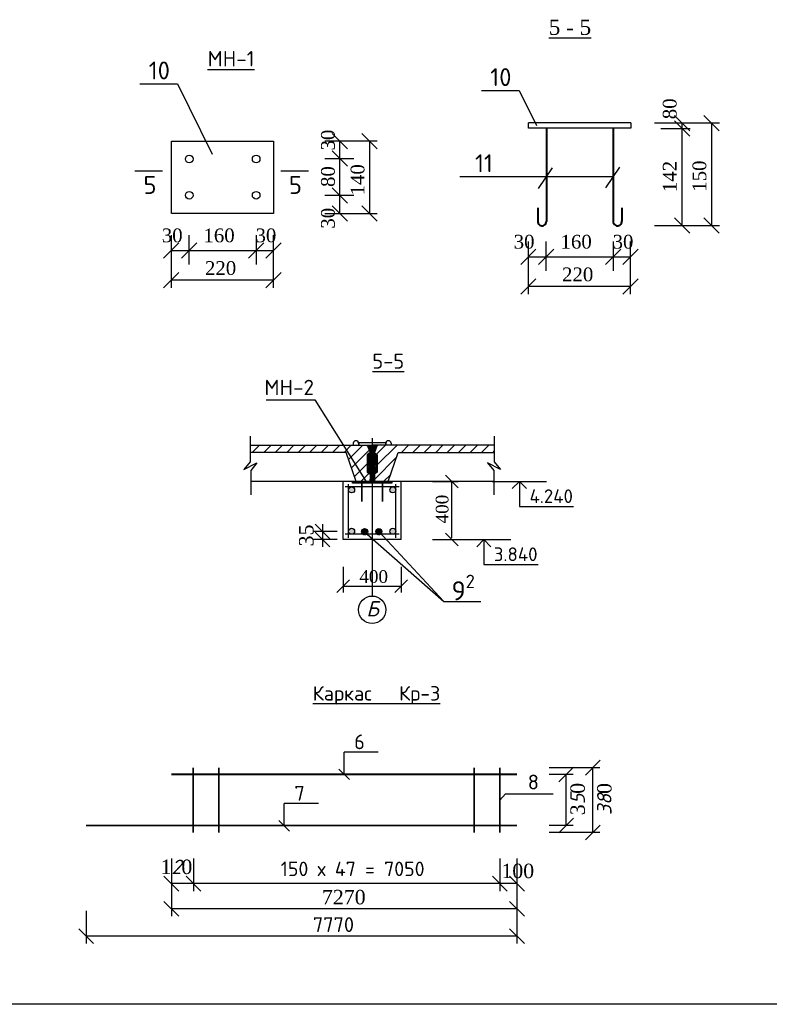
# Model space of a CAD drawing. Header units: millimetres. Extents: x -3143211 to -2549809, y 1060331 to 1394375.
# Tile 92 of 145: x -3095463 to -3077846, y 1203305 to 1226429. Entities that reach past the tile are written whole.
import ezdxf

# ---------------------------------------------------------------- set-up
doc = ezdxf.new("R2010")
doc.units = ezdxf.units.MM
doc.linetypes.add('ACAD_ISO10W100', pattern=[18, 12, -3, 0, -3])
doc.layers.add('Дераза', color=5, linetype='Continuous')
doc.styles.get("Standard").update_dxf_attribs({"font": 'isocpeui.ttf'})

# ---------------------------------------------------------------- blocks, each defined once
blk = doc.blocks.new('_Oblique')
at = {"color": 0, "linetype": 'ByBlock', "lineweight": -2}
blk.add_line((-0.5, -0.5), (0.5, 0.5), dxfattribs=at)

msp = doc.modelspace()

# ---------------------------------------------------------------- hatches: boundary and pattern name
h = msp.add_hatch()
h.set_pattern_fill('ANSI31', color=256, scale=60, style=0)
h.set_pattern_definition([(45, (-4839590, 702985.1), (-134.703842, 134.703842), [])])
h.paths.add_polyline_path([(-3087298.03297, 1216212.50067), (-3087229.87297, 1216263.62067), (-3087298.03297, 1216437.42867), (-3090044.79075, 1216437.42867), (-3090044.79075, 1216267.02867), (-3087792.19297, 1216267.02867), (-3087557.20105, 1215582.02067), (-3087229.87297, 1215582.02067), (-3087229.87297, 1215752.42067), (-3087298.03297, 1215803.54067)])
h.paths.add_polyline_path([(-3086565.11381, 1216267.02867), (-3084312.51604, 1216267.02867), (-3084312.51604, 1216437.42867), (-3087059.27381, 1216437.42867), (-3087127.43381, 1216263.62067), (-3087059.27381, 1216212.50067), (-3087059.27381, 1215803.54067), (-3087127.43381, 1215752.42067), (-3087127.43381, 1215582.02067), (-3086800.10574, 1215582.02067)])
h = msp.add_hatch(color=256)
h.paths.add_polyline_path([(-3087734.35297, 1214422.62157), (-3087734.35297, 1214405.9136, 0.319373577), (-3087679.01324, 1214344.82067), (-3087648.46377, 1214344.82067, 0.3521330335), (-3087592.6316, 1214414.26758, 0.9427893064)])
h.paths.add_polyline_path([(-3086622.66053, 1214414.26758, 1), (-3086764.87435, 1214414.26758, 0.3521330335), (-3086709.04218, 1214344.82067), (-3086678.4927, 1214344.82067, 0.3521330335)])
h.paths.add_polyline_path([(-3086623.15297, 1215378.21976), (-3086623.15297, 1215394.92773, 0.3193735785), (-3086678.4927, 1215456.02067), (-3086709.04218, 1215456.02067, 0.3521330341), (-3086764.87435, 1215386.57375, 0.942789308)])
h.paths.add_polyline_path([(-3087592.6316, 1215386.57375, 0.3521330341), (-3087648.46377, 1215456.02067), (-3087679.01324, 1215456.02067, 0.3193735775), (-3087734.35297, 1215394.92773), (-3087734.35297, 1215378.21976, 0.9427893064)])
h = msp.add_hatch(color=256)
h.paths.add_polyline_path([(-3087178.75297, 1215582.02067), (-3087638.53478, 1215582.02067), (-3087638.53478, 1215546.16317), (-3087178.75297, 1215546.16317)])
h.paths.add_polyline_path([(-3086718.772, 1215582.02067), (-3087178.75297, 1215582.02067), (-3087178.75297, 1215546.16317), (-3086718.97116, 1215546.16317)])
at = {"layer": 'Дераза'}
h = msp.add_hatch(dxfattribs=at)
h.set_pattern_fill('ANGLE', color=0)
h.set_pattern_definition([(0, (-306765.387, -100845.1255), (0, 6.985), [5.08, -1.905]), (90, (-306765.387, -100845.1255), (-6.985, 4e-16), [5.08, -1.905])])
h.paths.add_polyline_path([(-3086996.26735, 1214473.61004), (-3087048.65411, 1214473.61004, 0.3075690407), (-3087093.56764, 1214407.50331, 1), (-3086951.35383, 1214407.50331, 0.3075690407)])
h.paths.add_polyline_path([(-3087338.01511, 1214473.61004), (-3087373.24324, 1214473.61004, 0.2818157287), (-3087424.99557, 1214420.35565), (-3087424.99557, 1214389.08291, 0.4981928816), (-3087321.55628, 1214342.3075), (-3087344.3866, 1214384.12609), (-3087289.32332, 1214430.4044, 0.2423078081)])
h.paths.add_polyline_path([(-3087284.52227, 1214404.71928, 0.09265734), (-3087289.32332, 1214430.4044), (-3087344.3866, 1214384.12609), (-3087321.55628, 1214342.3075, 0.2743582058)])

# ---------------------------------------------------------------- linework, layer by layer
at = {"lineweight": 25}
for p, q in [((-3083504.67873, 1223884.91808), (-3083504.67873, 1224004.91808)), ((-3081104.67873, 1224004.91808), (-3083504.67873, 1224004.91808)), ((-3081104.67873, 1224004.91808), (-3081104.67873, 1223884.91808)), ((-3079020.04112, 1223997.31296), (-3080546.97545, 1223997.31296)), ((-3079892.44108, 1221594.95318), (-3079892.44108, 1223997.31296)), ((-3079207.67202, 1223997.31296), (-3079207.67202, 1221594.95318)), ((-3081104.67873, 1223884.91808), (-3083504.67873, 1223884.91808)), ((-3080395.57039, 1223871.06051), (-3079709.16523, 1223871.06051)), ((-3091896.11372, 1223573.31432), (-3089496.11372, 1223573.31432)), ((-3091896.11372, 1221878.57403), (-3091896.11372, 1223573.31432)), ((-3089496.11372, 1223573.31432), (-3089496.11372, 1221878.57403)), ((-3087058.84349, 1223575.6741), (-3088295.21106, 1223575.6741)), ((-3087936.4927, 1221878.57403), (-3087936.4927, 1223575.6741)), ((-3087241.48768, 1223575.6741), (-3087241.48768, 1221878.57403)), ((-3081515.01449, 1223509.90999), (-3081515.01449, 1221683.87113)), ((-3088295.21106, 1223170.145), (-3087608.8059, 1223170.145)), ((-3092753.42496, 1222876.52526), (-3092103.53777, 1222876.52526)), ((-3089322.81252, 1222876.52526), (-3088672.92533, 1222876.52526)), ((-3082948.50119, 1222950.56532), (-3083277.31372, 1222464.19529)), ((-3081367.52241, 1222963.64813), (-3081696.33495, 1222477.2781)), ((-3081515.01449, 1222742.22859), (-3085117.62902, 1222742.22859)), ((-3087608.8059, 1222299.35669), (-3088295.21106, 1222299.35669)), ((-3089496.11372, 1221878.57403), (-3091896.11372, 1221878.57403)), ((-3088295.21106, 1221878.57403), (-3087058.84349, 1221878.57403)), ((-3080546.97545, 1221594.95318), (-3079020.04112, 1221594.95318)), ((-3091900.95238, 1221368.0945), (-3091900.95238, 1220131.72693)), ((-3091480.16972, 1220681.68934), (-3091480.16972, 1221368.0945)), ((-3089904.1217, 1221368.0945), (-3089904.1217, 1220681.68934)), ((-3089498.5926, 1220131.72693), (-3089498.5926, 1221368.0945)), ((-3083509.51739, 1221219.2784), (-3083509.51739, 1219982.91083)), ((-3083088.73474, 1220532.87324), (-3083088.73474, 1221219.2784)), ((-3081512.68672, 1221219.2784), (-3081512.68672, 1220532.87324)), ((-3081107.15762, 1219982.91083), (-3081107.15762, 1221219.2784)), ((-3091900.95238, 1221009.37614), (-3089498.5926, 1221009.37614)), ((-3083509.51739, 1220860.56004), (-3081107.15762, 1220860.56004)), ((-3089498.5926, 1220314.37112), (-3091900.95238, 1220314.37112)), ((-3081107.15762, 1220165.55502), (-3083509.51739, 1220165.55502))]:
    msp.add_line(p, q, dxfattribs=at)
at = {"lineweight": 40}
for p, q in [((-3083084.07919, 1223884.91808), (-3083084.07919, 1221691.96871)), ((-3081515.30546, 1223884.91808), (-3081515.30546, 1221691.96871)), ((-3083288.3413, 1222009.6639), (-3083288.3413, 1221694.66791)), ((-3081311.04336, 1222009.6639), (-3081311.04336, 1221694.66791))]:
    msp.add_line(p, q, dxfattribs=at)
at = {"color": 7, "linetype": 'ACAD_ISO10W100'}
msp.add_line((-3087178.75297, 1216604.42067), (-3087178.75297, 1212893.85473), dxfattribs=at)
for p, q in [((-3087626.3653, 1216484.691), (-3087626.3653, 1216437.42867)), ((-3087623.06374, 1216485.23574), (-3087623.06374, 1216437.42867)), ((-3087507.14557, 1216500.65499), (-3086852.70572, 1216500.65499)), ((-3087507.14557, 1216497.35343), (-3086852.70572, 1216497.35343)), ((-3087497.60426, 1216485.23574), (-3087497.60426, 1216437.42867)), ((-3087494.30269, 1216484.691), (-3087494.30269, 1216437.42867)), ((-3087298.03297, 1216437.42867), (-3087178.75297, 1216437.42867)), ((-3087178.75297, 1215582.02067), (-3087178.55381, 1216437.42867)), ((-3087059.27381, 1216437.42867), (-3087178.55381, 1216437.42867)), ((-3086863.20325, 1216484.691), (-3086863.20325, 1216436.5634)), ((-3086859.90168, 1216485.23574), (-3086859.90168, 1216437.42867)), ((-3086734.44221, 1216485.23574), (-3086734.44221, 1216437.42867)), ((-3086731.14064, 1216484.691), (-3086731.14064, 1216437.42867)), ((-3084323.18621, 1215582.02067), (-3090034.12058, 1215582.02067)), ((-3087860.35297, 1214218.82067), (-3087860.35297, 1215582.02067)), ((-3087430.43105, 1215546.16317), (-3087430.43105, 1215109.76824)), ((-3087427.71331, 1215546.16317), (-3087427.71331, 1215109.76824)), ((-3087424.99557, 1215546.16317), (-3087424.99557, 1215109.76824)), ((-3086943.99337, 1215546.16317), (-3086943.99337, 1215109.76824)), ((-3086941.27563, 1215546.16317), (-3086941.27563, 1215109.76824)), ((-3086938.55789, 1215546.16317), (-3086938.55789, 1215109.76824)), ((-3086497.15297, 1214218.82067), (-3086497.15297, 1215582.02067)), ((-3085765.33058, 1215582.02067), (-3085158.62232, 1215582.02067)), ((-3085307.72232, 1214262.02067), (-3085307.72232, 1215582.02067)), ((-3086497.15297, 1214218.82067), (-3087860.35297, 1214218.82067)), ((-3085765.33058, 1214218.82067), (-3085158.62232, 1214218.82067)), ((-3087860.35297, 1213580.08584), (-3087860.35297, 1212973.37758)), ((-3086497.15297, 1213580.08584), (-3086497.15297, 1212973.37758)), ((-3087860.35297, 1213122.47758), (-3086497.15297, 1213122.47758)), ((-3091382.79043, 1207341.99192), (-3091382.79043, 1208861.99192)), ((-3091378.79043, 1207341.99192), (-3091378.79043, 1208861.99192)), ((-3091374.79043, 1207341.99192), (-3091374.79043, 1208861.99192)), ((-3090782.79043, 1207341.99192), (-3090782.79043, 1208861.99192)), ((-3090778.79043, 1207341.99192), (-3090778.79043, 1208861.99192)), ((-3090774.79043, 1207341.99192), (-3090774.79043, 1208861.99192)), ((-3084780.91274, 1207341.99192), (-3084780.91274, 1208861.99192)), ((-3084776.91274, 1207341.99192), (-3084776.91274, 1208861.99192)), ((-3084772.91274, 1207341.99192), (-3084772.91274, 1208861.99192)), ((-3084180.91274, 1207341.99192), (-3084180.91274, 1208861.99192)), ((-3084176.91274, 1207341.99192), (-3084176.91274, 1208861.99192)), ((-3084172.91274, 1207341.99192), (-3084172.91274, 1208861.99192)), ((-3081992.00408, 1207341.99192), (-3081992.00408, 1208861.99192)), ((-3083776.91274, 1208705.86998), (-3091898.79043, 1208705.86998)), ((-3083776.91274, 1208701.86998), (-3091898.79043, 1208701.86998)), ((-3083776.91274, 1208697.86998), (-3091898.79043, 1208697.86998)), ((-3082619.33099, 1207501.99192), (-3082619.33099, 1208701.86998)), ((-3083776.91274, 1207505.99192), (-3093898.79043, 1207505.99192)), ((-3083776.91274, 1207501.99192), (-3093898.79043, 1207501.99192)), ((-3083776.91274, 1207497.99192), (-3093898.79043, 1207497.99192))]:
    msp.add_line(p, q)
at = {"color": 7, "linetype": 'ByBlock'}
for p, q in [((-3086547.73934, 1215456.02067), (-3087814.75024, 1215456.02067)), ((-3087734.35297, 1214256.40815), (-3087734.35297, 1215519.86557)), ((-3086623.15297, 1214256.40815), (-3086623.15297, 1215519.86557)), ((-3088346.69581, 1214581.41324), (-3088346.69581, 1214045.07567)), ((-3088005.71005, 1214407.66824), (-3088571.69581, 1214407.66824)), ((-3086547.73934, 1214344.82067), (-3087814.75024, 1214344.82067)), ((-3088005.71005, 1214218.82067), (-3088571.69581, 1214218.82067)), ((-3087837.85158, 1208697.86998), (-3087837.85158, 1209225.39364)), ((-3087036.3244, 1209225.39364), (-3087837.85158, 1209225.39364)), ((-3081828.17875, 1208861.99192), (-3083016.38075, 1208861.99192)), ((-3082455.50566, 1208701.86998), (-3083016.38075, 1208701.86998)), ((-3084176.91274, 1208101.99192), (-3084044.44698, 1208251.53725)), ((-3084044.44698, 1208251.53725), (-3082922.39909, 1208251.53725)), ((-3089245.12815, 1207489.99192), (-3089245.12815, 1208017.51558)), ((-3088443.60096, 1208017.51558), (-3089245.12815, 1208017.51558)), ((-3082455.50566, 1207501.99192), (-3083016.38075, 1207501.99192)), ((-3081828.17875, 1207341.99192), (-3083016.38075, 1207341.99192)), ((-3091898.79043, 1206729.32073), (-3091898.79043, 1205964.86258)), ((-3091378.79043, 1206729.32073), (-3091378.79043, 1205964.86258)), ((-3084176.91274, 1206729.32073), (-3084176.91274, 1205964.86258)), ((-3083776.91274, 1206729.32073), (-3083776.91274, 1205964.86258)), ((-3083776.91274, 1206138.60758), (-3091898.79043, 1206138.60758)), ((-3091898.79043, 1206138.60758), (-3091898.79043, 1205374.14942)), ((-3083776.91274, 1206138.60758), (-3083776.91274, 1205374.14942)), ((-3093898.79043, 1205497.50904), (-3093898.79043, 1204733.05089)), ((-3083776.91274, 1205547.89442), (-3091898.79043, 1205547.89442)), ((-3083776.91274, 1205497.50904), (-3083776.91274, 1204733.05089)), ((-3083776.91274, 1204906.79589), (-3093898.79043, 1204906.79589))]:
    msp.add_line(p, q, dxfattribs=at)
at = {"color": 7}
for p, q in [((-3084357.34526, 1215582.02067), (-3083083.36848, 1215582.02067)), ((-3083720.35687, 1215582.02067), (-3083885.98655, 1215414.89249)), ((-3083720.35687, 1215582.02067), (-3083720.35687, 1214998.30188)), ((-3083720.35687, 1215582.02067), (-3083554.72718, 1215414.89249)), ((-3083720.35687, 1214998.30188), (-3082446.38009, 1214998.30188)), ((-3085192.78137, 1214218.82067), (-3083918.8046, 1214218.82067)), ((-3084555.79298, 1214218.82067), (-3084721.42267, 1214051.69249)), ((-3084555.79298, 1214218.82067), (-3084555.79298, 1213635.10188)), ((-3084555.79298, 1214218.82067), (-3084390.1633, 1214051.69249)), ((-3084555.79298, 1213635.10188), (-3083281.81621, 1213635.10188))]:
    msp.add_line(p, q, dxfattribs=at)
at = {"color": 0}
msp.add_line((-3057796.73173, 1203304.62022), (-3114696.73173, 1203304.62022), dxfattribs=at)
at = {"color": 7}
for points in [[(-3092636.24397, 1224921.39447), (-3091750.24722, 1224921.39447), (-3090936.23737, 1223271.40099)], [(-3084610.70909, 1224765.8401), (-3083724.71234, 1224765.8401), (-3083317.70742, 1223940.84336)]]:
    msp.add_lwpolyline(points, dxfattribs=at)
for points in [[(-3089669.02918, 1217502.86585), (-3088525.98867, 1217502.86585), (-3087309.26905, 1215564.86114)], [(-3090044.79075, 1216646.06669), (-3090044.79075, 1216044.82932), (-3090196.6618, 1215867.40124), (-3089891.96948, 1216020.84601), (-3090034.12058, 1215840.30974), (-3090034.12058, 1215273.32002)], [(-3084312.51604, 1216646.06669), (-3084312.51604, 1216044.82932), (-3084160.64499, 1215867.40124), (-3084465.3373, 1216020.84601), (-3084323.18621, 1215840.30974), (-3084323.18621, 1215273.32002)], [(-3090044.79075, 1216437.42867), (-3087298.03297, 1216437.42867), (-3087229.87297, 1216263.62067), (-3087298.03297, 1216212.50067), (-3087298.03297, 1215803.54067), (-3087229.87297, 1215752.42067), (-3087229.87297, 1215582.02067), (-3087557.20105, 1215582.02067), (-3087792.19297, 1216267.02867), (-3090044.79075, 1216267.02867)], [(-3084312.51604, 1216437.42867), (-3087059.27381, 1216437.42867), (-3087127.43381, 1216263.62067), (-3087059.27381, 1216212.50067), (-3087059.27381, 1215803.54067), (-3087127.43381, 1215752.42067), (-3087127.43381, 1215582.02067), (-3086800.10574, 1215582.02067), (-3086565.11381, 1216267.02867), (-3084312.51604, 1216267.02867)], [(-3087355.62918, 1214404.71928), (-3085497.64233, 1212768.5885), (-3084622.69105, 1212768.5885)], [(-3087022.46073, 1214407.50331), (-3085497.64233, 1212768.5885), (-3084622.69105, 1212768.5885)]]:
    msp.add_lwpolyline(points)
msp.add_lwpolyline([(-3087638.53478, 1215582.02067), (-3086718.772, 1215582.02067), (-3086718.97116, 1215546.16317), (-3087638.53478, 1215546.16317)], close=True)
at = {"lineweight": 25}
for centre in [(-3091478.71486, 1223156.91859), (-3089905.57656, 1223156.91859), (-3091478.71486, 1222305.64279), (-3089905.57656, 1222305.64279)]:
    msp.add_circle(centre, 89.61927, dxfattribs=at)
at = {"color": 7, "linetype": 'ByBlock'}
for centre in [(-3087663.7385, 1215386.57375), (-3086693.76744, 1215386.57375), (-3087663.7385, 1214414.26758), (-3087355.62918, 1214404.71928), (-3087022.46073, 1214407.50331), (-3086693.76744, 1214414.26758)]:
    msp.add_circle(centre, 71.10691, dxfattribs=at)
msp.add_circle((-3087178.75297, 1212570.90462), 322.95011)
at = {"lineweight": 40}
for centre, start, end in [((-3083186.50121, 1221690.70909), 173.17213288, 3.05206958), ((-3081412.88344, 1221690.70909), 176.94793042, 6.82786712)]:
    msp.add_arc(centre, 102.56751, start, end, dxfattribs=at)
for centre, radius, start, end in [((-3087560.334, 1216475.18574), 66.71194, 8.19150563, 171.80849437), ((-3087560.334, 1216476.20574), 63.37634, 8.19150563, 171.80849437), ((-3087507.14557, 1216499.00421), 1.65078, 90, 270), ((-3086797.17195, 1216475.18574), 66.71194, 8.19150563, 171.80849437), ((-3086797.17195, 1216476.20574), 63.37634, 8.19150563, 171.80849437), ((-3086852.70572, 1216499.00421), 1.65078, 270, 90)]:
    msp.add_arc(centre, radius, start, end)
for p in [(-3087293.69864, 1216426.37613), (-3087272.61952, 1216426.37613), (-3087266.59581, 1216383.31581), (-3087254.55404, 1216405.07639), (-3087251.77408, 1216356.92293), (-3087250.84649, 1216426.37613), (-3087242.50944, 1216385.16652), (-3087232.31721, 1216422.67287), (-3087224.44397, 1216356.92293), (-3087223.05258, 1216397.66802), (-3087215.17933, 1216385.16652), (-3087209.61942, 1216431.93194), (-3087203.13474, 1216421.28299), (-3087197.57482, 1216371.73966), (-3087192.47871, 1216361.09071), (-3087189.23778, 1216422.20835), (-3087189.23778, 1216396.74267), (-3087168.06901, 1216422.20835), (-3087168.06901, 1216396.74267), (-3087164.82808, 1216361.09071), (-3087159.73196, 1216371.73966), (-3087154.17205, 1216421.28299), (-3087147.68737, 1216431.93194), (-3087142.12746, 1216385.16652), (-3087134.25421, 1216397.66802), (-3087132.86282, 1216356.92293), (-3087124.98957, 1216422.67287), (-3087114.79734, 1216385.16652), (-3087106.4603, 1216426.37613), (-3087105.5327, 1216356.92293), (-3087102.75275, 1216405.07639), (-3087090.71098, 1216383.31581), (-3087084.68727, 1216426.37613), (-3087063.60814, 1216426.37613), (-3087285.13922, 1216115.6506), (-3087282.55723, 1216203.83761), (-3087276.64946, 1216143.69326), (-3087275.17323, 1216187.23469), (-3087275.17323, 1216162.1432), (-3087262.25195, 1216128.93367), (-3087260.77571, 1216192.39971), (-3087258.19089, 1216224.5014), (-3087257.82325, 1216156.97634), (-3087251.17737, 1216185.38951), (-3087250.43925, 1216143.69326), (-3087248.2249, 1216204.20812), (-3087244.53432, 1216110.11506), (-3087242.50944, 1216316.176), (-3087242.31714, 1216126.35116), (-3087238.99703, 1216163.24921), (-3087233.94333, 1216242.76332), (-3087232.31721, 1216300.43392), (-3087231.61303, 1216208.63581), (-3087230.46485, 1216331.45541), (-3087229.39868, 1216188.70936), (-3087224.96715, 1216224.5014), (-3087223.98017, 1216287.93242), (-3087222.57464, 1216109.70953), (-3087219.06222, 1216144.06193), (-3087215.73928, 1216126.71983), (-3087214.82017, 1216210.32799), (-3087213.32414, 1216259.22431), (-3087212.39937, 1216300.43392), (-3087209.61942, 1216316.176), (-3087208.23085, 1216331.45541), (-3087205.54988, 1216246.52742), (-3087204.5233, 1216287.93242), (-3087202.818, 1216174.31844), (-3087202.818, 1216154.02516), (-3087200.60365, 1216192.39971), (-3087199.86553, 1216112.69757), (-3087196.56804, 1216266.22161), (-3087196.54259, 1216124.50598), (-3087195.80447, 1216220.07371), (-3087190.26718, 1216162.88054), (-3087187.58621, 1216238.12918), (-3087186.94424, 1216142.95593), (-3087185.99403, 1216326.8268), (-3087185.99403, 1216293.48823), (-3087171.31276, 1216326.8268), (-3087171.31276, 1216293.48823), (-3087170.36254, 1216142.95593), (-3087169.72058, 1216238.12918), (-3087167.0396, 1216162.88054), (-3087161.50231, 1216220.07371), (-3087160.7642, 1216124.50598), (-3087160.73874, 1216266.22161), (-3087157.44126, 1216112.69757), (-3087156.70314, 1216192.39971), (-3087154.48879, 1216174.31844), (-3087154.48879, 1216154.02516), (-3087152.78349, 1216287.93242), (-3087151.75691, 1216246.52742), (-3087149.07593, 1216331.45541), (-3087147.68737, 1216316.176), (-3087144.90741, 1216300.43392), (-3087143.98265, 1216259.22431), (-3087142.48662, 1216210.32799), (-3087141.56751, 1216126.71983), (-3087138.24457, 1216144.06193), (-3087134.73215, 1216109.70953), (-3087133.32662, 1216287.93242), (-3087132.33963, 1216224.5014), (-3087127.9081, 1216188.70936), (-3087126.84194, 1216331.45541), (-3087125.69375, 1216208.63581), (-3087124.98957, 1216300.43392), (-3087123.36346, 1216242.76332), (-3087118.30976, 1216163.24921), (-3087114.98965, 1216126.35116), (-3087114.79734, 1216316.176), (-3087112.77247, 1216110.11506), (-3087109.08189, 1216204.20812), (-3087106.86754, 1216143.69326), (-3087106.12942, 1216185.38951), (-3087099.48354, 1216156.97634), (-3087099.1159, 1216224.5014), (-3087096.53107, 1216192.39971), (-3087095.05484, 1216128.93367), (-3087082.13356, 1216187.23469), (-3087082.13356, 1216162.1432), (-3087080.65732, 1216143.69326), (-3087074.74956, 1216203.83761), (-3087072.16757, 1216115.6506), (-3087283.99669, 1216005.09287), (-3087282.65338, 1216045.35316), (-3087277.34233, 1215945.59), (-3087277.34233, 1215904.99422), (-3087274.06464, 1216098.30665), (-3087274.06464, 1216086.13142), (-3087274.06464, 1216065.8363), (-3087273.9091, 1215875.43265), (-3087269.63311, 1215927.58245), (-3087268.55563, 1215970.20037), (-3087261.8843, 1216023.03405), (-3087261.27627, 1215996.22642), (-3087256.61568, 1216078.8097), (-3087254.07893, 1216051.83801), (-3087252.52634, 1215896.80612), (-3087249.09593, 1216032.19358), (-3087245.7334, 1216005.09287), (-3087245.7334, 1215978.25206), (-3087240.47326, 1216095.35547), (-3087237.67351, 1215929.22671), (-3087236.04173, 1216068.05015), (-3087236.04173, 1216062.14594), (-3087235.66278, 1215954.76797), (-3087234.99253, 1216044.68218), (-3087234.52308, 1215896.8135), (-3087227.60571, 1216011.80261), (-3087221.56503, 1216034.61573), (-3087218.31562, 1215882.27327), (-3087215.52435, 1215987.6457), (-3087214.85128, 1215914.50768), (-3087213.18274, 1215942.97246), (-3087212.04587, 1216084.65491), (-3087211.67822, 1216062.14594), (-3087204.78348, 1215967.51647), (-3087198.44303, 1216048.51816), (-3087195.3831, 1216021.19625), (-3087195.3831, 1215935.97885), (-3087195.13423, 1216099.29468), (-3087191.79998, 1215993.18308), (-3087190.01266, 1215897.06051), (-3087188.05283, 1216081.33322), (-3087169.25395, 1216081.33322), (-3087167.29413, 1215897.06051), (-3087165.50681, 1215993.18308), (-3087162.17256, 1216099.29468), (-3087161.92369, 1216021.19625), (-3087161.92369, 1215935.97885), (-3087158.86376, 1216048.51816), (-3087152.52331, 1215967.51647), (-3087145.62856, 1216062.14594), (-3087145.26092, 1216084.65491), (-3087144.12405, 1215942.97246), (-3087142.45551, 1215914.50768), (-3087141.78244, 1215987.6457), (-3087138.99117, 1215882.27327), (-3087135.74176, 1216034.61573), (-3087129.70108, 1216011.80261), (-3087122.78371, 1215896.8135), (-3087122.31426, 1216044.68218), (-3087121.64401, 1215954.76797), (-3087121.26505, 1216068.05015), (-3087121.26505, 1216062.14594), (-3087119.63328, 1215929.22671), (-3087116.83353, 1216095.35547), (-3087111.57338, 1216005.09287), (-3087111.57338, 1215978.25206), (-3087108.21085, 1216032.19358), (-3087104.78045, 1215896.80612), (-3087103.22786, 1216051.83801), (-3087100.69111, 1216078.8097), (-3087096.03051, 1215996.22642), (-3087095.42249, 1216023.03405), (-3087088.75115, 1215970.20037), (-3087087.67367, 1215927.58245), (-3087083.39769, 1215875.43265), (-3087083.24215, 1216098.30665), (-3087083.24215, 1216086.13142), (-3087083.24215, 1216065.8363), (-3087079.96446, 1215945.59), (-3087079.96446, 1215904.99422), (-3087074.65341, 1216045.35316), (-3087073.31009, 1216005.09287), (-3087284.17203, 1215835.25162), (-3087273.05503, 1215853.20571), (-3087270.87745, 1215812.3703), (-3087261.64957, 1215788.31293), (-3087250.81538, 1215859.18918), (-3087250.81538, 1215829.26816), (-3087242.26341, 1215790.7959), (-3087235.15373, 1215860.9385), (-3087229.55988, 1215808.76105), (-3087228.35797, 1215768.26666), (-3087226.01353, 1215835.25162), (-3087220.17929, 1215730.80824), (-3087216.72909, 1215705.14348), (-3087215.9627, 1215694.80052), (-3087211.77887, 1215676.03168), (-3087208.90675, 1215855.76979), (-3087208.90675, 1215816.44407), (-3087204.8813, 1215654.9642), (-3087202.06291, 1215754.88957), (-3087201.40115, 1215720.84869), (-3087200.94468, 1215682.2216), (-3087199.87684, 1215785.90738), (-3087194.15174, 1215681.01053), (-3087192.97078, 1215736.93548), (-3087192.20439, 1215705.14348), (-3087189.16875, 1215662.24169), (-3087184.57037, 1215644.62124), (-3087172.73642, 1215644.62124), (-3087168.13804, 1215662.24169), (-3087165.1024, 1215705.14348), (-3087164.336, 1215736.93548), (-3087163.15504, 1215681.01053), (-3087157.42995, 1215785.90738), (-3087156.36211, 1215682.2216), (-3087155.90564, 1215720.84869), (-3087155.24388, 1215754.88957), (-3087152.42549, 1215654.9642), (-3087148.40003, 1215855.76979), (-3087148.40003, 1215816.44407), (-3087145.52791, 1215676.03168), (-3087141.34409, 1215694.80052), (-3087140.57769, 1215705.14348), (-3087137.12749, 1215730.80824), (-3087131.29326, 1215835.25162), (-3087128.94882, 1215768.26666), (-3087127.74691, 1215808.76105), (-3087122.15306, 1215860.9385), (-3087115.04338, 1215790.7959), (-3087106.49141, 1215859.18918), (-3087106.49141, 1215829.26816), (-3087095.65721, 1215788.31293), (-3087086.42934, 1215812.3703), (-3087084.25175, 1215853.20571), (-3087073.13475, 1215835.25162), (-3087223.65944, 1215628.53261), (-3087223.65944, 1215606.6983), (-3087220.20924, 1215590.99493), (-3087215.61086, 1215643.471), (-3087209.47968, 1215620.87171), (-3087208.71329, 1215597.889), (-3087202.58211, 1215618.1915), (-3087200.28292, 1215635.04512), (-3087194.91814, 1215609.76377), (-3087190.31976, 1215587.16263), (-3087189.16875, 1215621.25512), (-3087185.33676, 1215599.0374), (-3087171.97002, 1215599.0374), (-3087168.13804, 1215621.25512), (-3087166.98703, 1215587.16263), (-3087162.38865, 1215609.76377), (-3087157.02387, 1215635.04512), (-3087154.72468, 1215618.1915), (-3087148.5935, 1215597.889), (-3087147.8271, 1215620.87171), (-3087141.69593, 1215643.471), (-3087137.09755, 1215590.99493), (-3087133.64734, 1215628.53261), (-3087133.64734, 1215606.6983)]:
    msp.add_point(p)

# ---------------------------------------------------------------- block references
at = {"color": 7, "xscale": 360.0000000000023, "yscale": 360.0000000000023, "zscale": 360.0000000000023, "rotation": 90}
for p in [(-3079892.44108, 1223997.31296), (-3079892.44108, 1223871.06051), (-3079207.67202, 1223997.31296), (-3087936.4927, 1223575.6741), (-3087241.48768, 1223575.6741), (-3087936.4927, 1223170.145), (-3087936.4927, 1222299.35669), (-3087936.4927, 1221878.57403), (-3087241.48768, 1221878.57403), (-3079892.44108, 1221594.95318), (-3079207.67202, 1221594.95318)]:
    msp.add_blockref('_Oblique', p, dxfattribs=at)
at = {"color": 7, "xscale": 359.9999999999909, "yscale": 359.9999999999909, "zscale": 359.9999999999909}
for p in [(-3091900.95238, 1221009.37614), (-3091480.16972, 1221009.37614), (-3089904.1217, 1221009.37614), (-3089498.5926, 1221009.37614), (-3083509.51739, 1220860.56004), (-3083088.73474, 1220860.56004), (-3081512.68672, 1220860.56004), (-3081107.15762, 1220860.56004), (-3091900.95238, 1220314.37112), (-3089498.5926, 1220314.37112), (-3083509.51739, 1220165.55502), (-3081107.15762, 1220165.55502)]:
    msp.add_blockref('_Oblique', p, dxfattribs=at)
for p, xscale, yscale, zscale, rotation in [((-3085307.72232, 1215582.02067), 298.1999999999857, 298.1999999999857, 298.1999999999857, 90), ((-3085307.72232, 1214218.82067), 298.1999999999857, 298.1999999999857, 298.1999999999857, 90), ((-3087837.85158, 1208705.86998), -250, 250, 250, 180), ((-3089245.12815, 1207497.99192), -250, 250, 250, 180)]:
    msp.add_blockref('_Oblique', p, dxfattribs=dict(xscale=xscale, yscale=yscale, zscale=zscale, rotation=rotation))
at = {"color": 7, "linetype": 'ByBlock'}
for p, xscale, yscale, zscale, rotation in [((-3088346.69581, 1214407.66824), 347.4899999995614, 347.4899999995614, 347.4899999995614, 270), ((-3088346.69581, 1214218.82067), 347.4899999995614, 347.4899999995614, 347.4899999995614, 270), ((-3081992.00408, 1208861.99192), -347.4899999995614, 347.4900000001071, 347.49, 90), ((-3082619.33099, 1208701.86998), -347.4899999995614, 347.4900000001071, 347.49, 90), ((-3082619.33099, 1207501.99192), -347.4899999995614, 347.4900000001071, 347.49, 90), ((-3081992.00408, 1207341.99192), -347.4899999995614, 347.4900000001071, 347.49, 90), ((-3091898.79043, 1206138.60758), -347.4899999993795, 347.4899999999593, 347.49, 180), ((-3091378.79043, 1206138.60758), -347.4899999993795, 347.4899999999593, 347.49, 180), ((-3084176.91274, 1206138.60758), -347.4899999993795, 347.4899999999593, 347.49, 180), ((-3083776.91274, 1206138.60758), -347.4899999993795, 347.4899999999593, 347.49, 180), ((-3091898.79043, 1205547.89442), -347.4899999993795, 347.4899999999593, 347.49, 180), ((-3083776.91274, 1205547.89442), -347.4899999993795, 347.4899999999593, 347.49, 180), ((-3093898.79043, 1204906.79589), -347.4899999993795, 347.4899999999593, 347.49, 180), ((-3083776.91274, 1204906.79589), -347.4899999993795, 347.4899999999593, 347.49, 180)]:
    msp.add_blockref('_Oblique', p, dxfattribs=dict(at, xscale=xscale, yscale=yscale, zscale=zscale, rotation=rotation))
at = {"xscale": 298.1999999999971, "yscale": 298.1999999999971, "zscale": 298.1999999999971}
for p in [(-3087860.35297, 1213122.47758), (-3086497.15297, 1213122.47758)]:
    msp.add_blockref('_Oblique', p, dxfattribs=at)

# ---------------------------------------------------------------- texts
at = {"ltscale": 0.008, "attachment_point": 5}
for s, insert, char_height in [('{\\fTimes New Roman|b0|i0|c204|p18;\\L5\\fTimes New Roman|b0|i0|c238|p18; - \\fTimes New Roman|b0|i0|c204|p18;5}', (-3082531.38635, 1226248.90892), 360), ('{\\fISOCPEUR|b0|i0|c204|p34;10}', (-3092180.81334, 1225236.44458), 420), ('{\\fISOCPEUR|b0|i0|c204|p34;10}', (-3084155.27846, 1225080.89021), 420), ('{\\fISOCPEUR|b0|i0|c204|p34;11}', (-3084552.24137, 1223057.2787), 420), ('{\\fISOCPEUR|b0|i0|c204|p34;5}', (-3092400.14327, 1222547.16666), 420), ('{\\fISOCPEUR|b0|i0|c204|p34;5}', (-3088982.83712, 1222547.16666), 420)]:
    msp.add_mtext(s, dxfattribs=dict(at, insert=insert, char_height=char_height))
for s, insert, char_height, width, attachment_point in [('\\pt6.8004;{\\fISOCPEUR|b0|i0|c204|p34;\\LМН-\\fISOCPEUR|b0|i0|c238|p34;1}', (-3090496.68382, 1225513.12437), 360, 1011.6, 5), ('{\\fSylfaen|b0|i0|c0|p18;30    16\\fSylfaen|b0|i0|c204|p18;0\\fSylfaen|b0|i0|c0|p18;    30}', (-3089431.31259, 1221525.14319), 324, 2990.0181065, 3), ('{\\fSylfaen|b0|i0|c0|p18;22\\fSylfaen|b0|i0|c204|p18;0}', (-3090374.38131, 1220758.03081), 324, 1471.7546023, 3), ('{\\fSylfaen|b0|i0|c0|p18;22\\fSylfaen|b0|i0|c204|p18;0}', (-3081982.94632, 1220609.21471), 324, 1471.7546023, 3), ('{\\fISOCPEUR|b0|i0|c204|p34;МН\\fISOCPEUR|b0|i0|c238|p34;-\\fISOCPEUR|b0|i0|c204|p34;2}', (-3089129.05159, 1217792.16704), 360, 1083.6, 5)]:
    msp.add_mtext(s, dxfattribs=dict(insert=insert, char_height=char_height, width=width, attachment_point=attachment_point))
at = {"rotation": 90}
for s, insert, char_height, attachment_point in [('{\\fSylfaen|b0|i0|c0|p18;142        8\\fSylfaen|b0|i0|c204|p18;0}', (-3080349.16934, 1224580.50643), 324, 3), ('{\\fSylfaen|b0|i0|c0|p18;30    8\\fSylfaen|b0|i0|c204|p18;0\\fSylfaen|b0|i0|c0|p18;   30}', (-3088380.93728, 1223845.53656), 324, 3), ('{\\fTimes New Roman|b0|i0|c204|p18;4\\fTimes New Roman|b0|i0|c238|p18;00}', (-3085533.48113, 1214934.77754), 298.2, 5)]:
    msp.add_mtext(s, dxfattribs=dict(at, insert=insert, char_height=char_height, attachment_point=attachment_point))
at = {"char_height": 324, "width": 1471.7546023, "attachment_point": 3, "rotation": 90}
for s, insert in [('{\\fSylfaen|b0|i0|c204|p18;150}', (-3079651.33171, 1223121.52425)), ('{\\fSylfaen|b0|i0|c204|p18;1\\fSylfaen|b0|i0|c0|p18;4\\fSylfaen|b0|i0|c204|p18;0}', (-3087685.14737, 1223035.57183))]:
    msp.add_mtext(s, dxfattribs=dict(at, insert=insert))
for s, insert, char_height, attachment_point in [('{\\fSylfaen|b0|i0|c0|p18;30     16\\fSylfaen|b0|i0|c204|p18;0\\fSylfaen|b0|i0|c0|p18;    30}', (-3081039.8776, 1221376.32709), 324, 3), ('{\\fTimes New Roman|b0|i0|c204|p18;4\\fTimes New Roman|b0|i0|c238|p18;00}', (-3087144.3961, 1213348.23639), 298.2, 5)]:
    msp.add_mtext(s, dxfattribs=dict(insert=insert, char_height=char_height, attachment_point=attachment_point))
at = {"color": 7, "attachment_point": 5}
for s, insert, char_height in [('{\\fISOCPEUR|b0|i0|c204|p34;\\L5-5}', (-3086801.29441, 1218408.77032), 350), ('{\\fISOCPEUR|b0|i0|c204|p34;4.2\\fISOCPEUR|b0|i0|c238|p34;40}', (-3082971.52194, 1215237.79539), 322.056), ('{\\fISOCPEUR|b0|i0|c204|p34;3.8\\fISOCPEUR|b0|i0|c238|p34;40}', (-3083806.95806, 1213874.59539), 322.056), ('Б', (-3087170.41627, 1212593.85473), 360)]:
    msp.add_mtext(s, dxfattribs=dict(at, insert=insert, char_height=char_height))
at = {"color": 7, "linetype": 'ByBlock', "insert": (-3088724.96934, 1214315.00403), "char_height": 340, "width": 472.3401586, "attachment_point": 5, "rotation": 90}
msp.add_mtext('{\\fTimes New Roman|b0|i0|c238|p18;35}', dxfattribs=at)
at = {"color": 7, "attachment_point": 5}
for s, insert, char_height, width in [('\\A1;{\\fISOCPEUR|b0|i0|c204|p34;9\\H0.7x;\\S2^ ;}', (-3085040.12767, 1213092.61655), 450, 737.8543909), ('{\\fISOCPEUR|b0|i0|c204|p34;\\LКаркас   Кр\\fISOCPEUR|b0|i0|c238|p34;-3}', (-3087077.74149, 1210561.56377), 340, 8125.6414953)]:
    msp.add_mtext(s, dxfattribs=dict(at, insert=insert, char_height=char_height, width=width))
at = {"color": 7, "linetype": 'ByBlock', "lineweight": 25, "char_height": 347.49, "attachment_point": 5}
for s, insert in [('{\\fISOCPEUR|b0|i0|c204|p34;6}', (-3087477.20006, 1209469.66856)), ('{\\fISOCPEUR|b0|i0|c204|p34;8}', (-3083390.79536, 1208524.89958)), ('{\\fISOCPEUR|b0|i0|c204|p34;7}', (-3088884.47663, 1208261.7905))]:
    msp.add_mtext(s, dxfattribs=dict(at, insert=insert))
at = {"color": 7, "linetype": 'ByBlock', "char_height": 340, "attachment_point": 5, "rotation": 90}
for s, insert in [('{\\fTimes New Roman|b0|i0|c238|p18;3}5{\\fTimes New Roman|b0|i0|c238|p18;0}', (-3082348.76609, 1208125.00829)), ('38{\\fTimes New Roman|b0|i0|c238|p18;0}', (-3081721.43918, 1208125.00829))]:
    msp.add_mtext(s, dxfattribs=dict(at, insert=insert))
at = {"color": 7, "linetype": 'ByBlock', "attachment_point": 5}
for s, insert, char_height in [('{\\fTimes New Roman|b0|i0|c238|p18;1}2{\\fTimes New Roman|b0|i0|c238|p18;0}', (-3091779.3774, 1206530.50622), 340), ('{\\fISOCPEUR|b0|i0|c238|p34;150 \\fISOCPEUR|b0|i0|c204|p34;х 47\\fISOCPEUR|b0|i0|c238|p34; = \\fISOCPEUR|b0|i0|c204|p34;705\\fISOCPEUR|b0|i0|c238|p34;0}', (-3087638.83095, 1206485.23324), 340), ('{\\fTimes New Roman|b0|i0|c238|p18;100}', (-3083757.81436, 1206434.66771), 340), ('{\\fTimes New Roman|b0|i0|c204|p18;727\\fTimes New Roman|b0|i0|c238|p18;0}', (-3087846.37067, 1205819.39009), 340), ('{\\fISOCPEUR|b0|i0|c204|p34;777\\fISOCPEUR|b0|i0|c238|p34;0}', (-3088089.37614, 1205175.93723), 347.49)]:
    msp.add_mtext(s, dxfattribs=dict(at, insert=insert, char_height=char_height))

doc.saveas('drawing.dxf')
